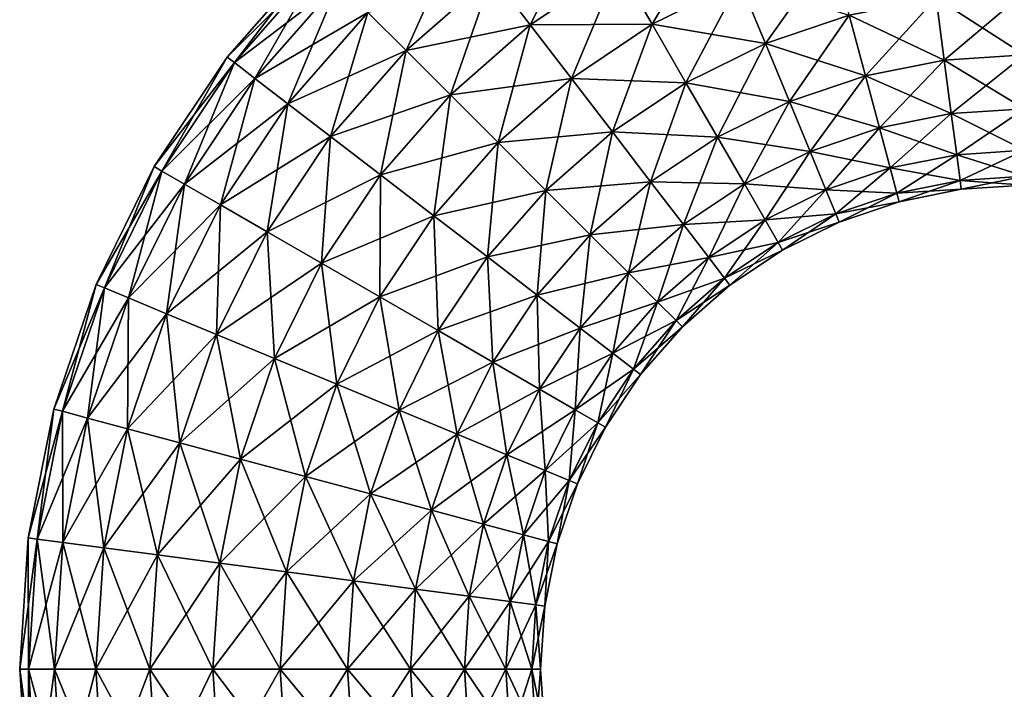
# Model space of a CAD drawing. Header units: metres. Extents: x -1.35 to 1.35, y -1.35 to 1.35.
# Tile 3 of 8: x -1.35 to -0.03, y -0.03 to 0.87. Entities that reach past the tile are written whole.
import ezdxf

# ---------------------------------------------------------------- set-up
doc = ezdxf.new("R2010")
doc.units = ezdxf.units.M
doc.layers.add('SELFTEST', color=7, linetype='CONTINUOUS')

msp = doc.modelspace()

# ---------------------------------------------------------------- linework, layer by layer
at = {"layer": 'SELFTEST'}
for points in [[(-0.5875, 1.01758, 0.303109), (-0.715295, 0.93219, 0.303109), (-0.663907, 0.865221, 0.338074)], [(-0.5875, 1.01758, 0.303109), (-0.663907, 0.865221, 0.338074), (-0.545293, 0.944476, 0.338074)], [(-0.41735, 1.007571, 0.338074), (-0.545293, 0.944476, 0.338074), (-0.5, 0.866025, 0.35)], [(-0.41735, 1.007571, 0.338074), (-0.5, 0.866025, 0.35), (-0.382684, 0.92388, 0.35)], [(-0.759422, 0.989698, 0.247487), (-0.882107, 0.882107, 0.247487), (-0.83085, 0.83085, 0.303109)], [(-0.759422, 0.989698, 0.247487), (-0.83085, 0.83085, 0.303109), (-0.715295, 0.93219, 0.303109)], [(-0.258819, 0.965926, 0.35), (-0.382684, 0.92388, 0.35), (-0.348017, 0.840188, 0.338074)], [(-0.258819, 0.965926, 0.35), (-0.348017, 0.840188, 0.338074), (-0.235373, 0.878426, 0.338074)], [(-0.954594, 0.954594), (-1.071027, 0.821828), (-1.061566, 0.814568, 0.090587)], [(-0.946161, 0.946161, -0.090587), (-1.071027, 0.821828), (-0.954594, 0.954594)], [(-0.954594, 0.954594), (-1.061566, 0.814568, 0.090587), (-0.946161, 0.946161, 0.090587)], [(-0.946161, 0.946161, -0.090587), (-1.061566, 0.814568, -0.090587), (-1.071027, 0.821828)], [(-0.946161, 0.946161, 0.090587), (-1.061566, 0.814568, 0.090587), (-1.033826, 0.793282, 0.175)], [(-0.921437, 0.921437, -0.175), (-1.061566, 0.814568, -0.090587), (-0.946161, 0.946161, -0.090587)], [(-0.946161, 0.946161, 0.090587), (-1.033826, 0.793282, 0.175), (-0.921437, 0.921437, 0.175)], [(-0.545293, 0.944476, -0.338074), (-0.663907, 0.865221, -0.338074), (-0.715295, 0.93219, -0.303109)], [(-0.545293, 0.944476, 0.338074), (-0.663907, 0.865221, 0.338074), (-0.608761, 0.793353, 0.35)], [(-0.5, 0.866025, -0.35), (-0.663907, 0.865221, -0.338074), (-0.545293, 0.944476, -0.338074)], [(-0.545293, 0.944476, 0.338074), (-0.608761, 0.793353, 0.35), (-0.5, 0.866025, 0.35)], [(-0.382684, 0.92388, -0.35), (-0.5, 0.866025, -0.35), (-0.545293, 0.944476, -0.338074)], [(-0.715295, 0.93219, -0.303109), (-0.83085, 0.83085, -0.303109), (-0.882107, 0.882107, -0.247487)], [(-0.715295, 0.93219, 0.303109), (-0.83085, 0.83085, 0.303109), (-0.771161, 0.771161, 0.338074)], [(-0.663907, 0.865221, -0.338074), (-0.83085, 0.83085, -0.303109), (-0.715295, 0.93219, -0.303109)], [(-0.715295, 0.93219, 0.303109), (-0.771161, 0.771161, 0.338074), (-0.663907, 0.865221, 0.338074)], [(-0.921437, 0.921437, -0.175), (-1.033826, 0.793282, -0.175), (-1.061566, 0.814568, -0.090587)], [(-0.921437, 0.921437, 0.175), (-1.033826, 0.793282, 0.175), (-0.989698, 0.759422, 0.247487)], [(-0.882107, 0.882107, -0.247487), (-1.033826, 0.793282, -0.175), (-0.921437, 0.921437, -0.175)], [(-0.921437, 0.921437, 0.175), (-0.989698, 0.759422, 0.247487), (-0.882107, 0.882107, 0.247487)], [(-0.382684, 0.92388, 0.35), (-0.5, 0.866025, 0.35), (-0.454707, 0.787575, 0.338074)], [(-0.348017, 0.840188, -0.338074), (-0.5, 0.866025, -0.35), (-0.382684, 0.92388, -0.35)], [(-0.382684, 0.92388, 0.35), (-0.454707, 0.787575, 0.338074), (-0.348017, 0.840188, 0.338074)], [(-0.235373, 0.878426, -0.338074), (-0.348017, 0.840188, -0.338074), (-0.382684, 0.92388, -0.35)], [(-0.118702, 0.901633, 0.338074), (-0.235373, 0.878426, 0.338074), (-0.213526, 0.796889, 0.303109)], [(-0.107684, 0.817942, -0.303109), (-0.235373, 0.878426, -0.338074), (-0.118702, 0.901633, -0.338074)], [(-0.118702, 0.901633, 0.338074), (-0.213526, 0.796889, 0.303109), (-0.107684, 0.817942, 0.303109)], [(0, 0.909413, 0.338074), (-0.118702, 0.901633, 0.338074), (-0.107684, 0.817942, 0.303109)], [(0, 0.825, -0.303109), (-0.118702, 0.901633, -0.338074), (0, 0.909413, -0.338074)], [(0, 0.825, -0.303109), (-0.107684, 0.817942, -0.303109), (-0.118702, 0.901633, -0.338074)], [(0, 0.909413, 0.338074), (-0.107684, 0.817942, 0.303109), (0, 0.825, 0.303109)], [(-0.882107, 0.882107, -0.247487), (-0.989699, 0.759422, -0.247487), (-1.033826, 0.793282, -0.175)], [(-0.83085, 0.83085, -0.303109), (-0.989699, 0.759422, -0.247487), (-0.882107, 0.882107, -0.247487)], [(-0.882107, 0.882107, 0.247487), (-0.989698, 0.759422, 0.247487), (-0.93219, 0.715294, 0.303109)], [(-0.882107, 0.882107, 0.247487), (-0.93219, 0.715294, 0.303109), (-0.83085, 0.83085, 0.303109)], [(-0.235373, 0.878426, 0.338074), (-0.348017, 0.840188, 0.338074), (-0.315714, 0.762201, 0.303109)], [(-0.213526, 0.796889, -0.303109), (-0.348017, 0.840188, -0.338074), (-0.235373, 0.878426, -0.338074)], [(-0.235373, 0.878426, 0.338074), (-0.315714, 0.762201, 0.303109), (-0.213526, 0.796889, 0.303109)], [(-0.107684, 0.817942, -0.303109), (-0.213526, 0.796889, -0.303109), (-0.235373, 0.878426, -0.338074)], [(-0.663907, 0.865221, -0.338074), (-0.771161, 0.771161, -0.338074), (-0.83085, 0.83085, -0.303109)], [(-0.663907, 0.865221, 0.338074), (-0.771161, 0.771161, 0.338074), (-0.707107, 0.707107, 0.35)], [(-0.608761, 0.793353, -0.35), (-0.771161, 0.771161, -0.338074), (-0.663907, 0.865221, -0.338074)], [(-0.663907, 0.865221, 0.338074), (-0.707107, 0.707107, 0.35), (-0.608761, 0.793353, 0.35)], [(-0.5, 0.866025, -0.35), (-0.608761, 0.793353, -0.35), (-0.663907, 0.865221, -0.338074)], [(-0.5, 0.866025, 0.35), (-0.608761, 0.793353, 0.35), (-0.553616, 0.721486, 0.338074)], [(-0.454707, 0.787575, -0.338074), (-0.608761, 0.793353, -0.35), (-0.5, 0.866025, -0.35)], [(-0.5, 0.866025, 0.35), (-0.553616, 0.721486, 0.338074), (-0.454707, 0.787575, 0.338074)], [(-0.348017, 0.840188, -0.338074), (-0.454707, 0.787575, -0.338074), (-0.5, 0.866025, -0.35)], [(-0.348017, 0.840188, 0.338074), (-0.454707, 0.787575, 0.338074), (-0.4125, 0.714471, 0.303109)], [(-0.315714, 0.762201, -0.303109), (-0.454707, 0.787575, -0.338074), (-0.348017, 0.840188, -0.338074)], [(-0.348017, 0.840188, 0.338074), (-0.4125, 0.714471, 0.303109), (-0.315714, 0.762201, 0.303109)], [(-0.213526, 0.796889, -0.303109), (-0.315714, 0.762201, -0.303109), (-0.348017, 0.840188, -0.338074)], [(-1.071027, 0.821828), (-1.169134, 0.675), (-1.158806, 0.669037, 0.090587)], [(-1.061566, 0.814568, -0.090587), (-1.169134, 0.675), (-1.071027, 0.821828)], [(-1.071027, 0.821828), (-1.158806, 0.669037, 0.090587), (-1.061566, 0.814568, 0.090587)], [(-0.83085, 0.83085, -0.303109), (-0.93219, 0.715294, -0.303109), (-0.989699, 0.759422, -0.247487)], [(-0.83085, 0.83085, 0.303109), (-0.93219, 0.715294, 0.303109), (-0.865221, 0.663907, 0.338074)], [(-0.771161, 0.771161, -0.338074), (-0.93219, 0.715294, -0.303109), (-0.83085, 0.83085, -0.303109)], [(-0.83085, 0.83085, 0.303109), (-0.865221, 0.663907, 0.338074), (-0.771161, 0.771161, 0.338074)], [(0, 0.825, 0.303109), (-0.107684, 0.817942, 0.303109), (-0.098223, 0.746075, 0.247487)], [(0, 0.752513, -0.247487), (-0.107684, 0.817942, -0.303109), (0, 0.825, -0.303109)], [(0, 0.825, 0.303109), (-0.098223, 0.746075, 0.247487), (0, 0.752513, 0.247487)], [(-1.061566, 0.814568, -0.090587), (-1.158806, 0.669037, -0.090587), (-1.169134, 0.675)], [(-1.061566, 0.814568, 0.090587), (-1.158806, 0.669037, 0.090587), (-1.128525, 0.651555, 0.175)], [(-1.033826, 0.793282, -0.175), (-1.158806, 0.669037, -0.090587), (-1.061566, 0.814568, -0.090587)], [(-1.061566, 0.814568, 0.090587), (-1.128525, 0.651555, 0.175), (-1.033826, 0.793282, 0.175)], [(-0.107684, 0.817942, 0.303109), (-0.213526, 0.796889, 0.303109), (-0.194765, 0.726871, 0.247487)], [(-0.098223, 0.746075, -0.247487), (-0.213526, 0.796889, -0.303109), (-0.107684, 0.817942, -0.303109)], [(-0.107684, 0.817942, 0.303109), (-0.194765, 0.726871, 0.247487), (-0.098223, 0.746075, 0.247487)], [(0, 0.752513, -0.247487), (-0.098223, 0.746075, -0.247487), (-0.107684, 0.817942, -0.303109)], [(-0.213526, 0.796889, 0.303109), (-0.315714, 0.762201, 0.303109), (-0.287974, 0.695231, 0.247487)], [(-0.194765, 0.726871, -0.247487), (-0.315714, 0.762201, -0.303109), (-0.213526, 0.796889, -0.303109)], [(-0.213526, 0.796889, 0.303109), (-0.287974, 0.695231, 0.247487), (-0.194765, 0.726871, 0.247487)], [(-0.098223, 0.746075, -0.247487), (-0.194765, 0.726871, -0.247487), (-0.213526, 0.796889, -0.303109)], [(-1.033826, 0.793282, -0.175), (-1.128525, 0.651555, -0.175), (-1.158806, 0.669037, -0.090587)], [(-1.033826, 0.793282, 0.175), (-1.128525, 0.651555, 0.175), (-1.080356, 0.623744, 0.247487)], [(-0.989699, 0.759422, -0.247487), (-1.128525, 0.651555, -0.175), (-1.033826, 0.793282, -0.175)], [(-1.033826, 0.793282, 0.175), (-1.080356, 0.623744, 0.247487), (-0.989698, 0.759422, 0.247487)], [(-0.608761, 0.793353, -0.35), (-0.707107, 0.707107, -0.35), (-0.771161, 0.771161, -0.338074)], [(-0.608761, 0.793353, 0.35), (-0.707107, 0.707107, 0.35), (-0.643052, 0.643052, 0.338074)], [(-0.553616, 0.721486, -0.338074), (-0.707107, 0.707107, -0.35), (-0.608761, 0.793353, -0.35)], [(-0.608761, 0.793353, 0.35), (-0.643052, 0.643052, 0.338074), (-0.553616, 0.721486, 0.338074)], [(-0.454707, 0.787575, -0.338074), (-0.553616, 0.721486, -0.338074), (-0.608761, 0.793353, -0.35)], [(-0.454707, 0.787575, 0.338074), (-0.553616, 0.721486, 0.338074), (-0.502228, 0.654516, 0.303109)], [(-0.4125, 0.714471, -0.303109), (-0.553616, 0.721486, -0.338074), (-0.454707, 0.787575, -0.338074)], [(-0.454707, 0.787575, 0.338074), (-0.502228, 0.654516, 0.303109), (-0.4125, 0.714471, 0.303109)], [(-0.315714, 0.762201, -0.303109), (-0.4125, 0.714471, -0.303109), (-0.454707, 0.787575, -0.338074)], [(-0.771161, 0.771161, -0.338074), (-0.865221, 0.663907, -0.338074), (-0.93219, 0.715294, -0.303109)], [(-0.771161, 0.771161, 0.338074), (-0.865221, 0.663907, 0.338074), (-0.793353, 0.608761, 0.35)], [(-0.707107, 0.707107, -0.35), (-0.865221, 0.663907, -0.338074), (-0.771161, 0.771161, -0.338074)], [(-0.771161, 0.771161, 0.338074), (-0.793353, 0.608761, 0.35), (-0.707107, 0.707107, 0.35)], [(-0.989699, 0.759422, -0.247487), (-1.080356, 0.623744, -0.247487), (-1.128525, 0.651555, -0.175)], [(-0.989698, 0.759422, 0.247487), (-1.080356, 0.623744, 0.247487), (-1.01758, 0.5875, 0.303109)], [(-0.93219, 0.715294, -0.303109), (-1.080356, 0.623744, -0.247487), (-0.989699, 0.759422, -0.247487)], [(-0.989698, 0.759422, 0.247487), (-1.01758, 0.5875, 0.303109), (-0.93219, 0.715294, 0.303109)], [(-0.315714, 0.762201, 0.303109), (-0.4125, 0.714471, 0.303109), (-0.376256, 0.651695, 0.247487)], [(-0.287974, 0.695231, -0.247487), (-0.4125, 0.714471, -0.303109), (-0.315714, 0.762201, -0.303109)], [(-0.315714, 0.762201, 0.303109), (-0.376256, 0.651695, 0.247487), (-0.287974, 0.695231, 0.247487)], [(-0.194765, 0.726871, -0.247487), (-0.287974, 0.695231, -0.247487), (-0.315714, 0.762201, -0.303109)], [(-0.098223, 0.746075, 0.247487), (-0.194765, 0.726871, 0.247487), (-0.180369, 0.673145, 0.175)], [(-0.090963, 0.690929, -0.175), (-0.194765, 0.726871, -0.247487), (-0.098223, 0.746075, -0.247487)], [(-0.098223, 0.746075, 0.247487), (-0.180369, 0.673145, 0.175), (-0.090963, 0.690929, 0.175)], [(0, 0.752513, 0.247487), (-0.098223, 0.746075, 0.247487), (-0.090963, 0.690929, 0.175)], [(0, 0.696891, -0.175), (-0.098223, 0.746075, -0.247487), (0, 0.752513, -0.247487)], [(0, 0.696891, -0.175), (-0.090963, 0.690929, -0.175), (-0.098223, 0.746075, -0.247487)], [(0, 0.752513, 0.247487), (-0.090963, 0.690929, 0.175), (0, 0.696891, 0.175)], [(-0.93219, 0.715294, -0.303109), (-1.01758, 0.5875, -0.303109), (-1.080356, 0.623744, -0.247487)], [(-0.93219, 0.715294, 0.303109), (-1.01758, 0.5875, 0.303109), (-0.944476, 0.545293, 0.338074)], [(-0.865221, 0.663907, -0.338074), (-1.01758, 0.5875, -0.303109), (-0.93219, 0.715294, -0.303109)], [(-0.93219, 0.715294, 0.303109), (-0.944476, 0.545293, 0.338074), (-0.865221, 0.663907, 0.338074)], [(-0.553616, 0.721486, -0.338074), (-0.643052, 0.643052, -0.338074), (-0.707107, 0.707107, -0.35)], [(-0.553616, 0.721486, 0.338074), (-0.643052, 0.643052, 0.338074), (-0.583363, 0.583363, 0.303109)], [(-0.502228, 0.654517, -0.303109), (-0.643052, 0.643052, -0.338074), (-0.553616, 0.721486, -0.338074)], [(-0.553616, 0.721486, 0.338074), (-0.583363, 0.583363, 0.303109), (-0.502228, 0.654516, 0.303109)], [(-0.4125, 0.714471, -0.303109), (-0.502228, 0.654517, -0.303109), (-0.553616, 0.721486, -0.338074)], [(-0.4125, 0.714471, 0.303109), (-0.502228, 0.654516, 0.303109), (-0.458101, 0.597008, 0.247487)], [(-0.376256, 0.651695, -0.247487), (-0.502228, 0.654517, -0.303109), (-0.4125, 0.714471, -0.303109)], [(-0.4125, 0.714471, 0.303109), (-0.458101, 0.597008, 0.247487), (-0.376256, 0.651695, 0.247487)], [(-0.287974, 0.695231, -0.247487), (-0.376256, 0.651695, -0.247487), (-0.4125, 0.714471, -0.303109)], [(-0.194765, 0.726871, 0.247487), (-0.287974, 0.695231, 0.247487), (-0.266689, 0.643843, 0.175)], [(-0.180369, 0.673145, -0.175), (-0.287974, 0.695231, -0.247487), (-0.194765, 0.726871, -0.247487)], [(-0.194765, 0.726871, 0.247487), (-0.266689, 0.643843, 0.175), (-0.180369, 0.673145, 0.175)], [(-0.090963, 0.690929, -0.175), (-0.180369, 0.673145, -0.175), (-0.194765, 0.726871, -0.247487)], [(-0.707107, 0.707107, -0.35), (-0.793353, 0.608761, -0.35), (-0.865221, 0.663907, -0.338074)], [(-0.707107, 0.707107, 0.35), (-0.793353, 0.608761, 0.35), (-0.721486, 0.553616, 0.338074)], [(-0.643052, 0.643052, -0.338074), (-0.793353, 0.608761, -0.35), (-0.707107, 0.707107, -0.35)], [(-0.707107, 0.707107, 0.35), (-0.721486, 0.553616, 0.338074), (-0.643052, 0.643052, 0.338074)], [(-0.287974, 0.695231, 0.247487), (-0.376256, 0.651695, 0.247487), (-0.348446, 0.603525, 0.175)], [(-0.266689, 0.643843, -0.175), (-0.376256, 0.651695, -0.247487), (-0.287974, 0.695231, -0.247487)], [(-0.287974, 0.695231, 0.247487), (-0.348446, 0.603525, 0.175), (-0.266689, 0.643843, 0.175)], [(-0.180369, 0.673145, -0.175), (-0.266689, 0.643843, -0.175), (-0.287974, 0.695231, -0.247487)], [(-0.090963, 0.690929, 0.175), (-0.180369, 0.673145, 0.175), (-0.171319, 0.639371, 0.090587)], [(-0.086399, 0.656263, -0.090587), (-0.180369, 0.673145, -0.175), (-0.090963, 0.690929, -0.175)], [(-0.090963, 0.690929, 0.175), (-0.171319, 0.639371, 0.090587), (-0.086399, 0.656263, 0.090587)], [(0, 0.696891, 0.175), (-0.090963, 0.690929, 0.175), (-0.086399, 0.656263, 0.090587)], [(0, 0.661926, -0.090587), (-0.090963, 0.690929, -0.175), (0, 0.696891, -0.175)], [(0, 0.661926, -0.090587), (-0.086399, 0.656263, -0.090587), (-0.090963, 0.690929, -0.175)], [(0, 0.696891, 0.175), (-0.086399, 0.656263, 0.090587), (0, 0.661926, 0.090587)], [(-1.169134, 0.675), (-1.247238, 0.516622), (-1.236219, 0.512059, 0.090587)], [(-1.158806, 0.669037, -0.090587), (-1.247238, 0.516622), (-1.169134, 0.675)], [(-1.169134, 0.675), (-1.236219, 0.512059, 0.090587), (-1.158806, 0.669037, 0.090587)], [(-1.158806, 0.669037, -0.090587), (-1.236219, 0.512059, -0.090587), (-1.247238, 0.516622)], [(-1.158806, 0.669037, 0.090587), (-1.236219, 0.512059, 0.090587), (-1.203916, 0.498678, 0.175)], [(-1.128525, 0.651555, -0.175), (-1.236219, 0.512059, -0.090587), (-1.158806, 0.669037, -0.090587)], [(-1.158806, 0.669037, 0.090587), (-1.203916, 0.498678, 0.175), (-1.128525, 0.651555, 0.175)], [(-0.865221, 0.663907, -0.338074), (-0.944476, 0.545293, -0.338074), (-1.01758, 0.5875, -0.303109)], [(-0.865221, 0.663907, 0.338074), (-0.944476, 0.545293, 0.338074), (-0.866025, 0.5, 0.35)], [(-0.793353, 0.608761, -0.35), (-0.944476, 0.545293, -0.338074), (-0.865221, 0.663907, -0.338074)], [(-0.865221, 0.663907, 0.338074), (-0.866025, 0.5, 0.35), (-0.793353, 0.608761, 0.35)], [(-0.180369, 0.673145, 0.175), (-0.266689, 0.643843, 0.175), (-0.253308, 0.61154, 0.090587)], [(-0.171319, 0.639371, -0.090587), (-0.266689, 0.643843, -0.175), (-0.180369, 0.673145, -0.175)], [(-0.180369, 0.673145, 0.175), (-0.253308, 0.61154, 0.090587), (-0.171319, 0.639371, 0.090587)], [(-0.086399, 0.656263, -0.090587), (-0.171319, 0.639371, -0.090587), (-0.180369, 0.673145, -0.175)], [(0, 0.661926, 0.090587), (-0.086399, 0.656263, 0.090587), (-0.084842, 0.644439)], [(0, 0.65), (-0.086399, 0.656263, -0.090587), (0, 0.661926, -0.090587)], [(0, 0.661926, 0.090587), (-0.084842, 0.644439), (0, 0.65)], [(-1.128525, 0.651555, -0.175), (-1.203916, 0.498678, -0.175), (-1.236219, 0.512059, -0.090587)], [(-1.128525, 0.651555, 0.175), (-1.203916, 0.498678, 0.175), (-1.152528, 0.477393, 0.247487)], [(-1.080356, 0.623744, -0.247487), (-1.203916, 0.498678, -0.175), (-1.128525, 0.651555, -0.175)], [(-1.128525, 0.651555, 0.175), (-1.152528, 0.477393, 0.247487), (-1.080356, 0.623744, 0.247487)], [(-0.502228, 0.654517, -0.303109), (-0.583363, 0.583363, -0.303109), (-0.643052, 0.643052, -0.338074)], [(-0.458101, 0.597008, -0.247487), (-0.583363, 0.583363, -0.303109), (-0.502228, 0.654517, -0.303109)], [(-0.502228, 0.654516, 0.303109), (-0.583363, 0.583363, 0.303109), (-0.532107, 0.532107, 0.247487)], [(-0.502228, 0.654516, 0.303109), (-0.532107, 0.532107, 0.247487), (-0.458101, 0.597008, 0.247487)], [(-0.376256, 0.651695, -0.247487), (-0.458101, 0.597008, -0.247487), (-0.502228, 0.654517, -0.303109)], [(-0.376256, 0.651695, 0.247487), (-0.458101, 0.597008, 0.247487), (-0.42424, 0.552881, 0.175)], [(-0.348446, 0.603525, -0.175), (-0.458101, 0.597008, -0.247487), (-0.376256, 0.651695, -0.247487)], [(-0.376256, 0.651695, 0.247487), (-0.42424, 0.552881, 0.175), (-0.348446, 0.603525, 0.175)], [(-0.266689, 0.643843, -0.175), (-0.348446, 0.603525, -0.175), (-0.376256, 0.651695, -0.247487)], [(-0.086399, 0.656263, 0.090587), (-0.171319, 0.639371, 0.090587), (-0.168232, 0.627852)], [(-0.084842, 0.644439), (-0.171319, 0.639371, -0.090587), (-0.086399, 0.656263, -0.090587)], [(-0.086399, 0.656263, 0.090587), (-0.168232, 0.627852), (-0.084842, 0.644439)], [(0, 0.65), (-0.084842, 0.644439), (-0.086399, 0.656263, -0.090587)], [(-0.643052, 0.643052, -0.338074), (-0.721486, 0.553616, -0.338074), (-0.793353, 0.608761, -0.35)], [(-0.643052, 0.643052, 0.338074), (-0.721486, 0.553616, 0.338074), (-0.654517, 0.502228, 0.303109)], [(-0.583363, 0.583363, -0.303109), (-0.721486, 0.553616, -0.338074), (-0.643052, 0.643052, -0.338074)], [(-0.643052, 0.643052, 0.338074), (-0.654517, 0.502228, 0.303109), (-0.583363, 0.583363, 0.303109)], [(-0.266689, 0.643843, 0.175), (-0.348446, 0.603525, 0.175), (-0.330963, 0.573245, 0.090587)], [(-0.253308, 0.61154, -0.090587), (-0.348446, 0.603525, -0.175), (-0.266689, 0.643843, -0.175)], [(-0.266689, 0.643843, 0.175), (-0.330963, 0.573245, 0.090587), (-0.253308, 0.61154, 0.090587)], [(-0.171319, 0.639371, -0.090587), (-0.253308, 0.61154, -0.090587), (-0.266689, 0.643843, -0.175)], [(-0.171319, 0.639371, 0.090587), (-0.253308, 0.61154, 0.090587), (-0.248744, 0.600522)], [(-0.168232, 0.627852), (-0.253308, 0.61154, -0.090587), (-0.171319, 0.639371, -0.090587)], [(-0.171319, 0.639371, 0.090587), (-0.248744, 0.600522), (-0.168232, 0.627852)], [(-0.084842, 0.644439), (-0.168232, 0.627852), (-0.171319, 0.639371, -0.090587)], [(-1.080356, 0.623744, -0.247487), (-1.152528, 0.477393, -0.247487), (-1.203916, 0.498678, -0.175)], [(-1.080356, 0.623744, 0.247487), (-1.152528, 0.477393, 0.247487), (-1.085559, 0.449653, 0.303109)], [(-1.01758, 0.5875, -0.303109), (-1.152528, 0.477393, -0.247487), (-1.080356, 0.623744, -0.247487)], [(-1.080356, 0.623744, 0.247487), (-1.085559, 0.449653, 0.303109), (-1.01758, 0.5875, 0.303109)], [(-0.168232, 0.627852), (-0.248744, 0.600522), (-0.253308, 0.61154, -0.090587)], [(-0.793353, 0.608761, -0.35), (-0.866025, 0.5, -0.35), (-0.944476, 0.545293, -0.338074)], [(-0.793353, 0.608761, 0.35), (-0.866025, 0.5, 0.35), (-0.787575, 0.454707, 0.338074)], [(-0.721486, 0.553616, -0.338074), (-0.866025, 0.5, -0.35), (-0.793353, 0.608761, -0.35)], [(-0.793353, 0.608761, 0.35), (-0.787575, 0.454707, 0.338074), (-0.721486, 0.553616, 0.338074)], [(-0.253308, 0.61154, -0.090587), (-0.330963, 0.573245, -0.090587), (-0.348446, 0.603525, -0.175)], [(-0.253308, 0.61154, 0.090587), (-0.330963, 0.573245, 0.090587), (-0.325, 0.562916)], [(-0.248744, 0.600522), (-0.330963, 0.573245, -0.090587), (-0.253308, 0.61154, -0.090587)], [(-0.253308, 0.61154, 0.090587), (-0.325, 0.562916), (-0.248744, 0.600522)], [(-0.458101, 0.597008, -0.247487), (-0.532107, 0.532107, -0.247487), (-0.583363, 0.583363, -0.303109)], [(-0.458101, 0.597008, 0.247487), (-0.532107, 0.532107, 0.247487), (-0.492776, 0.492776, 0.175)], [(-0.42424, 0.552881, -0.175), (-0.532107, 0.532107, -0.247487), (-0.458101, 0.597008, -0.247487)], [(-0.458101, 0.597008, 0.247487), (-0.492776, 0.492776, 0.175), (-0.42424, 0.552881, 0.175)], [(-0.348446, 0.603525, -0.175), (-0.42424, 0.552881, -0.175), (-0.458101, 0.597008, -0.247487)], [(-0.348446, 0.603525, 0.175), (-0.42424, 0.552881, 0.175), (-0.402955, 0.525141, 0.090587)], [(-0.330963, 0.573245, -0.090587), (-0.42424, 0.552881, -0.175), (-0.348446, 0.603525, -0.175)], [(-0.348446, 0.603525, 0.175), (-0.402955, 0.525141, 0.090587), (-0.330963, 0.573245, 0.090587)], [(-0.248744, 0.600522), (-0.325, 0.562916), (-0.330963, 0.573245, -0.090587)], [(-1.01758, 0.5875, -0.303109), (-1.085559, 0.449653, -0.303109), (-1.152528, 0.477393, -0.247487)], [(-1.01758, 0.5875, 0.303109), (-1.085559, 0.449653, 0.303109), (-1.007571, 0.417349, 0.338074)], [(-0.944476, 0.545293, -0.338074), (-1.085559, 0.449653, -0.303109), (-1.01758, 0.5875, -0.303109)], [(-1.01758, 0.5875, 0.303109), (-1.007571, 0.417349, 0.338074), (-0.944476, 0.545293, 0.338074)], [(-0.583363, 0.583363, -0.303109), (-0.654517, 0.502228, -0.303109), (-0.721486, 0.553616, -0.338074)], [(-0.583363, 0.583363, 0.303109), (-0.654517, 0.502228, 0.303109), (-0.597009, 0.458101, 0.247487)], [(-0.532107, 0.532107, -0.247487), (-0.654517, 0.502228, -0.303109), (-0.583363, 0.583363, -0.303109)], [(-0.583363, 0.583363, 0.303109), (-0.597009, 0.458101, 0.247487), (-0.532107, 0.532107, 0.247487)], [(-0.330963, 0.573245, -0.090587), (-0.402955, 0.525141, -0.090587), (-0.42424, 0.552881, -0.175)], [(-0.330963, 0.573245, 0.090587), (-0.402955, 0.525141, 0.090587), (-0.395695, 0.51568)], [(-0.325, 0.562916), (-0.402955, 0.525141, -0.090587), (-0.330963, 0.573245, -0.090587)], [(-0.330963, 0.573245, 0.090587), (-0.395695, 0.51568), (-0.325, 0.562916)], [(-0.325, 0.562916), (-0.395695, 0.51568), (-0.402955, 0.525141, -0.090587)], [(-0.944476, 0.545293, -0.338074), (-1.007571, 0.417349, -0.338074), (-1.085559, 0.449653, -0.303109)], [(-0.944476, 0.545293, 0.338074), (-1.007571, 0.417349, 0.338074), (-0.92388, 0.382683, 0.35)], [(-0.866025, 0.5, -0.35), (-1.007571, 0.417349, -0.338074), (-0.944476, 0.545293, -0.338074)], [(-0.944476, 0.545293, 0.338074), (-0.92388, 0.382683, 0.35), (-0.866025, 0.5, 0.35)], [(-0.721486, 0.553616, -0.338074), (-0.787575, 0.454707, -0.338074), (-0.866025, 0.5, -0.35)], [(-0.721486, 0.553616, 0.338074), (-0.787575, 0.454707, 0.338074), (-0.714471, 0.4125, 0.303109)], [(-0.654517, 0.502228, -0.303109), (-0.787575, 0.454707, -0.338074), (-0.721486, 0.553616, -0.338074)], [(-0.721486, 0.553616, 0.338074), (-0.714471, 0.4125, 0.303109), (-0.654517, 0.502228, 0.303109)], [(-0.42424, 0.552881, -0.175), (-0.492776, 0.492776, -0.175), (-0.532107, 0.532107, -0.247487)], [(-0.42424, 0.552881, 0.175), (-0.492776, 0.492776, 0.175), (-0.468052, 0.468052, 0.090587)], [(-0.402955, 0.525141, -0.090587), (-0.492776, 0.492776, -0.175), (-0.42424, 0.552881, -0.175)], [(-0.42424, 0.552881, 0.175), (-0.468052, 0.468052, 0.090587), (-0.402955, 0.525141, 0.090587)], [(-0.532107, 0.532107, -0.247487), (-0.597009, 0.458101, -0.247487), (-0.654517, 0.502228, -0.303109)], [(-0.532107, 0.532107, 0.247487), (-0.597009, 0.458101, 0.247487), (-0.552881, 0.42424, 0.175)], [(-0.492776, 0.492776, -0.175), (-0.597009, 0.458101, -0.247487), (-0.532107, 0.532107, -0.247487)], [(-0.532107, 0.532107, 0.247487), (-0.552881, 0.42424, 0.175), (-0.492776, 0.492776, 0.175)], [(-1.247238, 0.516622), (-1.304, 0.349406), (-1.29248, 0.346319, 0.090587)], [(-1.236219, 0.512059, -0.090587), (-1.304, 0.349406), (-1.247238, 0.516622)], [(-1.247238, 0.516622), (-1.29248, 0.346319, 0.090587), (-1.236219, 0.512059, 0.090587)], [(-0.402955, 0.525141, -0.090587), (-0.468052, 0.468052, -0.090587), (-0.492776, 0.492776, -0.175)], [(-0.402955, 0.525141, 0.090587), (-0.468052, 0.468052, 0.090587), (-0.459619, 0.459619)], [(-0.395695, 0.51568), (-0.468052, 0.468052, -0.090587), (-0.402955, 0.525141, -0.090587)], [(-0.402955, 0.525141, 0.090587), (-0.459619, 0.459619), (-0.395695, 0.51568)], [(-1.236219, 0.512059, -0.090587), (-1.29248, 0.346319, -0.090587), (-1.304, 0.349406)], [(-1.236219, 0.512059, 0.090587), (-1.29248, 0.346319, 0.090587), (-1.258707, 0.337269, 0.175)], [(-1.203916, 0.498678, -0.175), (-1.29248, 0.346319, -0.090587), (-1.236219, 0.512059, -0.090587)], [(-1.236219, 0.512059, 0.090587), (-1.258707, 0.337269, 0.175), (-1.203916, 0.498678, 0.175)], [(-0.395695, 0.51568), (-0.459619, 0.459619), (-0.468052, 0.468052, -0.090587)], [(-1.203916, 0.498678, -0.175), (-1.258707, 0.337269, -0.175), (-1.29248, 0.346319, -0.090587)], [(-1.203916, 0.498678, 0.175), (-1.258707, 0.337269, 0.175), (-1.20498, 0.322873, 0.247487)], [(-1.152528, 0.477393, -0.247487), (-1.258707, 0.337269, -0.175), (-1.203916, 0.498678, -0.175)], [(-1.203916, 0.498678, 0.175), (-1.20498, 0.322873, 0.247487), (-1.152528, 0.477393, 0.247487)], [(-0.866025, 0.5, -0.35), (-0.92388, 0.382683, -0.35), (-1.007571, 0.417349, -0.338074)], [(-0.866025, 0.5, 0.35), (-0.92388, 0.382683, 0.35), (-0.840188, 0.348017, 0.338074)], [(-0.787575, 0.454707, -0.338074), (-0.92388, 0.382683, -0.35), (-0.866025, 0.5, -0.35)], [(-0.866025, 0.5, 0.35), (-0.840188, 0.348017, 0.338074), (-0.787575, 0.454707, 0.338074)], [(-0.654517, 0.502228, -0.303109), (-0.714471, 0.4125, -0.303109), (-0.787575, 0.454707, -0.338074)], [(-0.654517, 0.502228, 0.303109), (-0.714471, 0.4125, 0.303109), (-0.651695, 0.376256, 0.247487)], [(-0.597009, 0.458101, -0.247487), (-0.714471, 0.4125, -0.303109), (-0.654517, 0.502228, -0.303109)], [(-0.654517, 0.502228, 0.303109), (-0.651695, 0.376256, 0.247487), (-0.597009, 0.458101, 0.247487)], [(-0.492776, 0.492776, -0.175), (-0.552881, 0.42424, -0.175), (-0.597009, 0.458101, -0.247487)], [(-0.492776, 0.492776, 0.175), (-0.552881, 0.42424, 0.175), (-0.525141, 0.402955, 0.090587)], [(-0.468052, 0.468052, -0.090587), (-0.552881, 0.42424, -0.175), (-0.492776, 0.492776, -0.175)], [(-0.492776, 0.492776, 0.175), (-0.525141, 0.402955, 0.090587), (-0.468052, 0.468052, 0.090587)], [(-1.152528, 0.477393, -0.247487), (-1.20498, 0.322873, -0.247487), (-1.258707, 0.337269, -0.175)], [(-1.152528, 0.477393, 0.247487), (-1.20498, 0.322873, 0.247487), (-1.134963, 0.304112, 0.303109)], [(-1.085559, 0.449653, -0.303109), (-1.20498, 0.322873, -0.247487), (-1.152528, 0.477393, -0.247487)], [(-1.152528, 0.477393, 0.247487), (-1.134963, 0.304112, 0.303109), (-1.085559, 0.449653, 0.303109)], [(-0.468052, 0.468052, -0.090587), (-0.525141, 0.402955, -0.090587), (-0.552881, 0.42424, -0.175)], [(-0.468052, 0.468052, 0.090587), (-0.525141, 0.402955, 0.090587), (-0.51568, 0.395695)], [(-0.459619, 0.459619), (-0.525141, 0.402955, -0.090587), (-0.468052, 0.468052, -0.090587)], [(-0.468052, 0.468052, 0.090587), (-0.51568, 0.395695), (-0.459619, 0.459619)], [(-0.787575, 0.454707, -0.338074), (-0.840188, 0.348017, -0.338074), (-0.92388, 0.382683, -0.35)], [(-0.787575, 0.454707, 0.338074), (-0.840188, 0.348017, 0.338074), (-0.762201, 0.315714, 0.303109)], [(-0.714471, 0.4125, -0.303109), (-0.840188, 0.348017, -0.338074), (-0.787575, 0.454707, -0.338074)], [(-0.787575, 0.454707, 0.338074), (-0.762201, 0.315714, 0.303109), (-0.714471, 0.4125, 0.303109)], [(-0.597009, 0.458101, -0.247487), (-0.651695, 0.376256, -0.247487), (-0.714471, 0.4125, -0.303109)], [(-0.597009, 0.458101, 0.247487), (-0.651695, 0.376256, 0.247487), (-0.603525, 0.348446, 0.175)], [(-0.552881, 0.42424, -0.175), (-0.651695, 0.376256, -0.247487), (-0.597009, 0.458101, -0.247487)], [(-0.597009, 0.458101, 0.247487), (-0.603525, 0.348446, 0.175), (-0.552881, 0.42424, 0.175)], [(-0.459619, 0.459619), (-0.51568, 0.395695), (-0.525141, 0.402955, -0.090587)], [(-1.085559, 0.449653, -0.303109), (-1.134963, 0.304112, -0.303109), (-1.20498, 0.322873, -0.247487)], [(-1.085559, 0.449653, 0.303109), (-1.134963, 0.304112, 0.303109), (-1.053426, 0.282264, 0.338074)], [(-1.007571, 0.417349, -0.338074), (-1.134963, 0.304112, -0.303109), (-1.085559, 0.449653, -0.303109)], [(-1.085559, 0.449653, 0.303109), (-1.053426, 0.282264, 0.338074), (-1.007571, 0.417349, 0.338074)], [(-0.552881, 0.42424, -0.175), (-0.603525, 0.348446, -0.175), (-0.651695, 0.376256, -0.247487)], [(-0.552881, 0.42424, 0.175), (-0.603525, 0.348446, 0.175), (-0.573245, 0.330963, 0.090587)], [(-0.525141, 0.402955, -0.090587), (-0.603525, 0.348446, -0.175), (-0.552881, 0.42424, -0.175)], [(-0.552881, 0.42424, 0.175), (-0.573245, 0.330963, 0.090587), (-0.525141, 0.402955, 0.090587)], [(-1.007571, 0.417349, -0.338074), (-1.053426, 0.282265, -0.338074), (-1.134963, 0.304112, -0.303109)], [(-1.007571, 0.417349, 0.338074), (-1.053426, 0.282264, 0.338074), (-0.965926, 0.258819, 0.35)], [(-0.92388, 0.382683, -0.35), (-1.053426, 0.282265, -0.338074), (-1.007571, 0.417349, -0.338074)], [(-1.007571, 0.417349, 0.338074), (-0.965926, 0.258819, 0.35), (-0.92388, 0.382683, 0.35)], [(-0.714471, 0.4125, -0.303109), (-0.762201, 0.315714, -0.303109), (-0.840188, 0.348017, -0.338074)], [(-0.714471, 0.4125, 0.303109), (-0.762201, 0.315714, 0.303109), (-0.695231, 0.287974, 0.247487)], [(-0.651695, 0.376256, -0.247487), (-0.762201, 0.315714, -0.303109), (-0.714471, 0.4125, -0.303109)], [(-0.714471, 0.4125, 0.303109), (-0.695231, 0.287974, 0.247487), (-0.651695, 0.376256, 0.247487)], [(-0.525141, 0.402955, -0.090587), (-0.573245, 0.330963, -0.090587), (-0.603525, 0.348446, -0.175)], [(-0.525141, 0.402955, 0.090587), (-0.573245, 0.330963, 0.090587), (-0.562916, 0.325)], [(-0.51568, 0.395695), (-0.573245, 0.330963, -0.090587), (-0.525141, 0.402955, -0.090587)], [(-0.525141, 0.402955, 0.090587), (-0.562916, 0.325), (-0.51568, 0.395695)], [(-0.51568, 0.395695), (-0.562916, 0.325), (-0.573245, 0.330963, -0.090587)], [(-0.92388, 0.382683, -0.35), (-0.965926, 0.258819, -0.35), (-1.053426, 0.282265, -0.338074)], [(-0.92388, 0.382683, 0.35), (-0.965926, 0.258819, 0.35), (-0.878426, 0.235373, 0.338074)], [(-0.840188, 0.348017, -0.338074), (-0.965926, 0.258819, -0.35), (-0.92388, 0.382683, -0.35)], [(-0.92388, 0.382683, 0.35), (-0.878426, 0.235373, 0.338074), (-0.840188, 0.348017, 0.338074)], [(-0.651695, 0.376256, -0.247487), (-0.695231, 0.287974, -0.247487), (-0.762201, 0.315714, -0.303109)], [(-0.651695, 0.376256, 0.247487), (-0.695231, 0.287974, 0.247487), (-0.643844, 0.266689, 0.175)], [(-0.603525, 0.348446, -0.175), (-0.695231, 0.287974, -0.247487), (-0.651695, 0.376256, -0.247487)], [(-0.651695, 0.376256, 0.247487), (-0.643844, 0.266689, 0.175), (-0.603525, 0.348446, 0.175)], [(-1.304, 0.349406), (-1.338451, 0.17621), (-1.326627, 0.174654, 0.090587)], [(-1.29248, 0.346319, -0.090587), (-1.338451, 0.17621), (-1.304, 0.349406)], [(-1.29248, 0.346319, -0.090587), (-1.326627, 0.174654, -0.090587), (-1.338451, 0.17621)], [(-1.304, 0.349406), (-1.326627, 0.174654, 0.090587), (-1.29248, 0.346319, 0.090587)], [(-1.29248, 0.346319, 0.090587), (-1.326627, 0.174654, 0.090587), (-1.291961, 0.17009, 0.175)], [(-1.258707, 0.337269, -0.175), (-1.326627, 0.174654, -0.090587), (-1.29248, 0.346319, -0.090587)], [(-1.29248, 0.346319, 0.090587), (-1.291961, 0.17009, 0.175), (-1.258707, 0.337269, 0.175)], [(-0.840188, 0.348017, -0.338074), (-0.878426, 0.235373, -0.338074), (-0.965926, 0.258819, -0.35)], [(-0.840188, 0.348017, 0.338074), (-0.878426, 0.235373, 0.338074), (-0.796889, 0.213526, 0.303109)], [(-0.762201, 0.315714, -0.303109), (-0.878426, 0.235373, -0.338074), (-0.840188, 0.348017, -0.338074)], [(-0.840188, 0.348017, 0.338074), (-0.796889, 0.213526, 0.303109), (-0.762201, 0.315714, 0.303109)], [(-0.603525, 0.348446, -0.175), (-0.643844, 0.266689, -0.175), (-0.695231, 0.287974, -0.247487)], [(-0.603525, 0.348446, 0.175), (-0.643844, 0.266689, 0.175), (-0.61154, 0.253308, 0.090587)], [(-0.573245, 0.330963, -0.090587), (-0.643844, 0.266689, -0.175), (-0.603525, 0.348446, -0.175)], [(-0.603525, 0.348446, 0.175), (-0.61154, 0.253308, 0.090587), (-0.573245, 0.330963, 0.090587)], [(-1.258707, 0.337269, -0.175), (-1.291961, 0.17009, -0.175), (-1.326627, 0.174654, -0.090587)], [(-1.258707, 0.337269, 0.175), (-1.291961, 0.17009, 0.175), (-1.236815, 0.16283, 0.247487)], [(-1.20498, 0.322873, -0.247487), (-1.291961, 0.17009, -0.175), (-1.258707, 0.337269, -0.175)], [(-1.258707, 0.337269, 0.175), (-1.236815, 0.16283, 0.247487), (-1.20498, 0.322873, 0.247487)], [(-0.573245, 0.330963, -0.090587), (-0.61154, 0.253308, -0.090587), (-0.643844, 0.266689, -0.175)], [(-0.573245, 0.330963, 0.090587), (-0.61154, 0.253308, 0.090587), (-0.600522, 0.248744)], [(-0.562916, 0.325), (-0.61154, 0.253308, -0.090587), (-0.573245, 0.330963, -0.090587)], [(-0.573245, 0.330963, 0.090587), (-0.600522, 0.248744), (-0.562916, 0.325)], [(-1.20498, 0.322873, -0.247487), (-1.236815, 0.16283, -0.247487), (-1.291961, 0.17009, -0.175)], [(-1.20498, 0.322873, 0.247487), (-1.236815, 0.16283, 0.247487), (-1.164948, 0.153368, 0.303109)], [(-1.134963, 0.304112, -0.303109), (-1.236815, 0.16283, -0.247487), (-1.20498, 0.322873, -0.247487)], [(-1.20498, 0.322873, 0.247487), (-1.164948, 0.153368, 0.303109), (-1.134963, 0.304112, 0.303109)], [(-0.562916, 0.325), (-0.600522, 0.248744), (-0.61154, 0.253308, -0.090587)], [(-0.762201, 0.315714, -0.303109), (-0.796889, 0.213526, -0.303109), (-0.878426, 0.235373, -0.338074)], [(-0.762201, 0.315714, 0.303109), (-0.796889, 0.213526, 0.303109), (-0.726871, 0.194765, 0.247487)], [(-0.695231, 0.287974, -0.247487), (-0.796889, 0.213526, -0.303109), (-0.762201, 0.315714, -0.303109)], [(-0.762201, 0.315714, 0.303109), (-0.726871, 0.194765, 0.247487), (-0.695231, 0.287974, 0.247487)], [(-1.134963, 0.304112, -0.303109), (-1.164948, 0.153368, -0.303109), (-1.236815, 0.16283, -0.247487)], [(-1.134963, 0.304112, 0.303109), (-1.164948, 0.153368, 0.303109), (-1.081257, 0.14235, 0.338074)], [(-1.053426, 0.282265, -0.338074), (-1.164948, 0.153368, -0.303109), (-1.134963, 0.304112, -0.303109)], [(-1.134963, 0.304112, 0.303109), (-1.081257, 0.14235, 0.338074), (-1.053426, 0.282264, 0.338074)], [(-1.053426, 0.282265, -0.338074), (-1.081257, 0.14235, -0.338074), (-1.164948, 0.153368, -0.303109)], [(-0.965926, 0.258819, -0.35), (-1.081257, 0.14235, -0.338074), (-1.053426, 0.282265, -0.338074)], [(-1.053426, 0.282264, 0.338074), (-1.081257, 0.14235, 0.338074), (-0.991445, 0.130526, 0.35)], [(-1.053426, 0.282264, 0.338074), (-0.991445, 0.130526, 0.35), (-0.965926, 0.258819, 0.35)], [(-0.695231, 0.287974, -0.247487), (-0.726871, 0.194765, -0.247487), (-0.796889, 0.213526, -0.303109)], [(-0.695231, 0.287974, 0.247487), (-0.726871, 0.194765, 0.247487), (-0.673145, 0.180369, 0.175)], [(-0.643844, 0.266689, -0.175), (-0.726871, 0.194765, -0.247487), (-0.695231, 0.287974, -0.247487)], [(-0.695231, 0.287974, 0.247487), (-0.673145, 0.180369, 0.175), (-0.643844, 0.266689, 0.175)], [(-0.643844, 0.266689, -0.175), (-0.673145, 0.180369, -0.175), (-0.726871, 0.194765, -0.247487)], [(-0.643844, 0.266689, 0.175), (-0.673145, 0.180369, 0.175), (-0.639371, 0.171319, 0.090587)], [(-0.61154, 0.253308, -0.090587), (-0.673145, 0.180369, -0.175), (-0.643844, 0.266689, -0.175)], [(-0.643844, 0.266689, 0.175), (-0.639371, 0.171319, 0.090587), (-0.61154, 0.253308, 0.090587)], [(-0.965926, 0.258819, -0.35), (-0.991445, 0.130526, -0.35), (-1.081257, 0.14235, -0.338074)], [(-0.965926, 0.258819, 0.35), (-0.991445, 0.130526, 0.35), (-0.901633, 0.118702, 0.338074)], [(-0.878426, 0.235373, -0.338074), (-0.991445, 0.130526, -0.35), (-0.965926, 0.258819, -0.35)], [(-0.965926, 0.258819, 0.35), (-0.901633, 0.118702, 0.338074), (-0.878426, 0.235373, 0.338074)], [(-0.61154, 0.253308, -0.090587), (-0.639371, 0.171319, -0.090587), (-0.673145, 0.180369, -0.175)], [(-0.61154, 0.253308, 0.090587), (-0.639371, 0.171319, 0.090587), (-0.627852, 0.168232)], [(-0.600522, 0.248744), (-0.639371, 0.171319, -0.090587), (-0.61154, 0.253308, -0.090587)], [(-0.61154, 0.253308, 0.090587), (-0.627852, 0.168232), (-0.600522, 0.248744)], [(-0.600522, 0.248744), (-0.627852, 0.168232), (-0.639371, 0.171319, -0.090587)], [(-0.878426, 0.235373, -0.338074), (-0.901633, 0.118702, -0.338074), (-0.991445, 0.130526, -0.35)], [(-0.878426, 0.235373, 0.338074), (-0.901633, 0.118702, 0.338074), (-0.817942, 0.107684, 0.303109)], [(-0.796889, 0.213526, -0.303109), (-0.901633, 0.118702, -0.338074), (-0.878426, 0.235373, -0.338074)], [(-0.878426, 0.235373, 0.338074), (-0.817942, 0.107684, 0.303109), (-0.796889, 0.213526, 0.303109)], [(-0.796889, 0.213526, -0.303109), (-0.817942, 0.107684, -0.303109), (-0.901633, 0.118702, -0.338074)], [(-0.796889, 0.213526, 0.303109), (-0.817942, 0.107684, 0.303109), (-0.746075, 0.098223, 0.247487)], [(-0.726871, 0.194765, -0.247487), (-0.817942, 0.107684, -0.303109), (-0.796889, 0.213526, -0.303109)], [(-0.796889, 0.213526, 0.303109), (-0.746075, 0.098223, 0.247487), (-0.726871, 0.194765, 0.247487)], [(-0.726871, 0.194765, -0.247487), (-0.746075, 0.098223, -0.247487), (-0.817942, 0.107684, -0.303109)], [(-0.726871, 0.194765, 0.247487), (-0.746075, 0.098223, 0.247487), (-0.690929, 0.090962, 0.175)], [(-0.673145, 0.180369, -0.175), (-0.746075, 0.098223, -0.247487), (-0.726871, 0.194765, -0.247487)], [(-0.726871, 0.194765, 0.247487), (-0.690929, 0.090962, 0.175), (-0.673145, 0.180369, 0.175)], [(-1.338451, 0.17621), (-1.35, 0), (-1.338074, 0, 0.090587)], [(-1.326627, 0.174654, -0.090587), (-1.35, 0), (-1.338451, 0.17621)], [(-1.326627, 0.174654, -0.090587), (-1.338074, 0, -0.090587), (-1.35, 0)], [(-1.338451, 0.17621), (-1.338074, 0, 0.090587), (-1.326627, 0.174654, 0.090587)], [(-1.326627, 0.174654, 0.090587), (-1.338074, 0, 0.090587), (-1.303109, 0, 0.175)], [(-1.291961, 0.17009, -0.175), (-1.338074, 0, -0.090587), (-1.326627, 0.174654, -0.090587)], [(-1.326627, 0.174654, 0.090587), (-1.303109, 0, 0.175), (-1.291961, 0.17009, 0.175)], [(-0.673145, 0.180369, -0.175), (-0.690929, 0.090962, -0.175), (-0.746075, 0.098223, -0.247487)], [(-0.673145, 0.180369, 0.175), (-0.690929, 0.090962, 0.175), (-0.656263, 0.086399, 0.090587)], [(-0.639371, 0.171319, -0.090587), (-0.690929, 0.090962, -0.175), (-0.673145, 0.180369, -0.175)], [(-0.673145, 0.180369, 0.175), (-0.656263, 0.086399, 0.090587), (-0.639371, 0.171319, 0.090587)], [(-1.291961, 0.17009, -0.175), (-1.303109, 0, -0.175), (-1.338074, 0, -0.090587)], [(-1.291961, 0.17009, 0.175), (-1.303109, 0, 0.175), (-1.247487, 0, 0.247487)], [(-1.236815, 0.16283, -0.247487), (-1.303109, 0, -0.175), (-1.291961, 0.17009, -0.175)], [(-1.236815, 0.16283, -0.247487), (-1.247487, 0, -0.247487), (-1.303109, 0, -0.175)], [(-1.291961, 0.17009, 0.175), (-1.247487, 0, 0.247487), (-1.236815, 0.16283, 0.247487)], [(-1.236815, 0.16283, 0.247487), (-1.247487, 0, 0.247487), (-1.175, 0, 0.303109)], [(-1.164948, 0.153368, -0.303109), (-1.247487, 0, -0.247487), (-1.236815, 0.16283, -0.247487)], [(-1.236815, 0.16283, 0.247487), (-1.175, 0, 0.303109), (-1.164948, 0.153368, 0.303109)], [(-0.639371, 0.171319, -0.090587), (-0.656263, 0.086399, -0.090587), (-0.690929, 0.090962, -0.175)], [(-0.639371, 0.171319, 0.090587), (-0.656263, 0.086399, 0.090587), (-0.644439, 0.084842)], [(-0.627852, 0.168232), (-0.656263, 0.086399, -0.090587), (-0.639371, 0.171319, -0.090587)], [(-0.627852, 0.168232), (-0.644439, 0.084842), (-0.656263, 0.086399, -0.090587)], [(-0.639371, 0.171319, 0.090587), (-0.644439, 0.084842), (-0.627852, 0.168232)], [(-1.164948, 0.153368, -0.303109), (-1.175, 0, -0.303109), (-1.247487, 0, -0.247487)], [(-1.164948, 0.153368, 0.303109), (-1.175, 0, 0.303109), (-1.090587, 0, 0.338074)], [(-1.081257, 0.14235, -0.338074), (-1.175, 0, -0.303109), (-1.164948, 0.153368, -0.303109)], [(-1.164948, 0.153368, 0.303109), (-1.090587, 0, 0.338074), (-1.081257, 0.14235, 0.338074)], [(-1.081257, 0.14235, -0.338074), (-1.090587, 0, -0.338074), (-1.175, 0, -0.303109)], [(-1.081257, 0.14235, 0.338074), (-1.090587, 0, 0.338074), (-1, 0, 0.35)], [(-0.991445, 0.130526, -0.35), (-1.090587, 0, -0.338074), (-1.081257, 0.14235, -0.338074)], [(-1.081257, 0.14235, 0.338074), (-1, 0, 0.35), (-0.991445, 0.130526, 0.35)], [(-0.991445, 0.130526, -0.35), (-1, 0, -0.35), (-1.090587, 0, -0.338074)], [(-0.991445, 0.130526, 0.35), (-1, 0, 0.35), (-0.909413, 0, 0.338074)], [(-0.901633, 0.118702, -0.338074), (-1, 0, -0.35), (-0.991445, 0.130526, -0.35)], [(-0.991445, 0.130526, 0.35), (-0.909413, 0, 0.338074), (-0.901633, 0.118702, 0.338074)], [(-0.901633, 0.118702, -0.338074), (-0.909413, 0, -0.338074), (-1, 0, -0.35)], [(-0.901633, 0.118702, 0.338074), (-0.909413, 0, 0.338074), (-0.825, 0, 0.303109)], [(-0.817942, 0.107684, -0.303109), (-0.909413, 0, -0.338074), (-0.901633, 0.118702, -0.338074)], [(-0.817942, 0.107684, -0.303109), (-0.825, 0, -0.303109), (-0.909413, 0, -0.338074)], [(-0.901633, 0.118702, 0.338074), (-0.825, 0, 0.303109), (-0.817942, 0.107684, 0.303109)], [(-0.817942, 0.107684, 0.303109), (-0.825, 0, 0.303109), (-0.752513, 0, 0.247487)], [(-0.746075, 0.098223, -0.247487), (-0.825, 0, -0.303109), (-0.817942, 0.107684, -0.303109)], [(-0.817942, 0.107684, 0.303109), (-0.752513, 0, 0.247487), (-0.746075, 0.098223, 0.247487)], [(-0.746075, 0.098223, -0.247487), (-0.752513, 0, -0.247487), (-0.825, 0, -0.303109)], [(-0.746075, 0.098223, 0.247487), (-0.752513, 0, 0.247487), (-0.696891, 0, 0.175)], [(-0.690929, 0.090962, -0.175), (-0.752513, 0, -0.247487), (-0.746075, 0.098223, -0.247487)], [(-0.746075, 0.098223, 0.247487), (-0.696891, 0, 0.175), (-0.690929, 0.090962, 0.175)], [(-0.690929, 0.090962, -0.175), (-0.696891, 0, -0.175), (-0.752513, 0, -0.247487)], [(-0.690929, 0.090962, 0.175), (-0.696891, 0, 0.175), (-0.661926, 0, 0.090587)], [(-0.656263, 0.086399, -0.090587), (-0.696891, 0, -0.175), (-0.690929, 0.090962, -0.175)], [(-0.656263, 0.086399, -0.090587), (-0.661926, 0, -0.090587), (-0.696891, 0, -0.175)], [(-0.690929, 0.090962, 0.175), (-0.661926, 0, 0.090587), (-0.656263, 0.086399, 0.090587)], [(-0.656263, 0.086399, 0.090587), (-0.661926, 0, 0.090587), (-0.65, 0)], [(-0.644439, 0.084842), (-0.661926, 0, -0.090587), (-0.656263, 0.086399, -0.090587)], [(-0.644439, 0.084842), (-0.65, 0), (-0.661926, 0, -0.090587)], [(-0.656263, 0.086399, 0.090587), (-0.65, 0), (-0.644439, 0.084842)], [(-1.35, 0), (-1.338451, -0.17621), (-1.326627, -0.174654, 0.090587)], [(-1.35, 0), (-1.326627, -0.174654, 0.090587), (-1.338074, 0, 0.090587)], [(-1.338074, 0, -0.090587), (-1.338451, -0.17621), (-1.35, 0)], [(-1.338074, 0, -0.090587), (-1.326627, -0.174654, -0.090587), (-1.338451, -0.17621)], [(-1.338074, 0, 0.090587), (-1.326627, -0.174654, 0.090587), (-1.291961, -0.17009, 0.175)], [(-1.338074, 0, 0.090587), (-1.291961, -0.17009, 0.175), (-1.303109, 0, 0.175)], [(-1.303109, 0, -0.175), (-1.326627, -0.174654, -0.090587), (-1.338074, 0, -0.090587)], [(-1.303109, 0, -0.175), (-1.291961, -0.17009, -0.175), (-1.326627, -0.174654, -0.090587)], [(-1.303109, 0, 0.175), (-1.291961, -0.17009, 0.175), (-1.236815, -0.16283, 0.247487)], [(-1.303109, 0, 0.175), (-1.236815, -0.16283, 0.247487), (-1.247487, 0, 0.247487)], [(-1.247487, 0, -0.247487), (-1.291961, -0.17009, -0.175), (-1.303109, 0, -0.175)], [(-1.247487, 0, -0.247487), (-1.236815, -0.16283, -0.247487), (-1.291961, -0.17009, -0.175)], [(-1.247487, 0, 0.247487), (-1.236815, -0.16283, 0.247487), (-1.164948, -0.153368, 0.303109)], [(-1.247487, 0, 0.247487), (-1.164948, -0.153368, 0.303109), (-1.175, 0, 0.303109)], [(-1.175, 0, -0.303109), (-1.236815, -0.16283, -0.247487), (-1.247487, 0, -0.247487)], [(-1.175, 0, -0.303109), (-1.164948, -0.153368, -0.303109), (-1.236815, -0.16283, -0.247487)], [(-1.175, 0, 0.303109), (-1.164948, -0.153368, 0.303109), (-1.081257, -0.14235, 0.338074)], [(-1.175, 0, 0.303109), (-1.081257, -0.14235, 0.338074), (-1.090587, 0, 0.338074)], [(-1.090587, 0, -0.338074), (-1.164948, -0.153368, -0.303109), (-1.175, 0, -0.303109)], [(-1.090587, 0, -0.338074), (-1.081257, -0.14235, -0.338074), (-1.164948, -0.153368, -0.303109)], [(-1.090587, 0, 0.338074), (-1.081257, -0.14235, 0.338074), (-0.991445, -0.130526, 0.35)], [(-1.090587, 0, 0.338074), (-0.991445, -0.130526, 0.35), (-1, 0, 0.35)], [(-1, 0, -0.35), (-1.081257, -0.14235, -0.338074), (-1.090587, 0, -0.338074)], [(-1, 0, -0.35), (-0.991445, -0.130526, -0.35), (-1.081257, -0.14235, -0.338074)], [(-1, 0, 0.35), (-0.991445, -0.130526, 0.35), (-0.901633, -0.118702, 0.338074)], [(-1, 0, 0.35), (-0.901633, -0.118702, 0.338074), (-0.909413, 0, 0.338074)], [(-0.909413, 0, -0.338074), (-0.991445, -0.130526, -0.35), (-1, 0, -0.35)], [(-0.909413, 0, -0.338074), (-0.901633, -0.118702, -0.338074), (-0.991445, -0.130526, -0.35)], [(-0.909413, 0, 0.338074), (-0.901633, -0.118702, 0.338074), (-0.817942, -0.107684, 0.303109)], [(-0.909413, 0, 0.338074), (-0.817942, -0.107684, 0.303109), (-0.825, 0, 0.303109)], [(-0.825, 0, -0.303109), (-0.901633, -0.118702, -0.338074), (-0.909413, 0, -0.338074)], [(-0.825, 0, -0.303109), (-0.817942, -0.107684, -0.303109), (-0.901633, -0.118702, -0.338074)], [(-0.825, 0, 0.303109), (-0.817942, -0.107684, 0.303109), (-0.746075, -0.098223, 0.247487)], [(-0.825, 0, 0.303109), (-0.746075, -0.098223, 0.247487), (-0.752513, 0, 0.247487)], [(-0.752513, 0, -0.247487), (-0.817942, -0.107684, -0.303109), (-0.825, 0, -0.303109)], [(-0.752513, 0, -0.247487), (-0.746075, -0.098223, -0.247487), (-0.817942, -0.107684, -0.303109)], [(-0.752513, 0, 0.247487), (-0.746075, -0.098223, 0.247487), (-0.690929, -0.090963, 0.175)], [(-0.752513, 0, 0.247487), (-0.690929, -0.090963, 0.175), (-0.696891, 0, 0.175)], [(-0.696891, 0, -0.175), (-0.746075, -0.098223, -0.247487), (-0.752513, 0, -0.247487)], [(-0.696891, 0, -0.175), (-0.690929, -0.090963, -0.175), (-0.746075, -0.098223, -0.247487)], [(-0.696891, 0, 0.175), (-0.690929, -0.090963, 0.175), (-0.656263, -0.086399, 0.090587)], [(-0.696891, 0, 0.175), (-0.656263, -0.086399, 0.090587), (-0.661926, 0, 0.090587)], [(-0.661926, 0, -0.090587), (-0.690929, -0.090963, -0.175), (-0.696891, 0, -0.175)], [(-0.661926, 0, -0.090587), (-0.656263, -0.086399, -0.090587), (-0.690929, -0.090963, -0.175)], [(-0.661926, 0, 0.090587), (-0.656263, -0.086399, 0.090587), (-0.644439, -0.084842)], [(-0.661926, 0, 0.090587), (-0.644439, -0.084842), (-0.65, 0)], [(-0.65, 0), (-0.656263, -0.086399, -0.090587), (-0.661926, 0, -0.090587)], [(-0.65, 0), (-0.644439, -0.084842), (-0.656263, -0.086399, -0.090587)]]:
    msp.add_3dface(points, dxfattribs=at)

doc.saveas('drawing.dxf')
